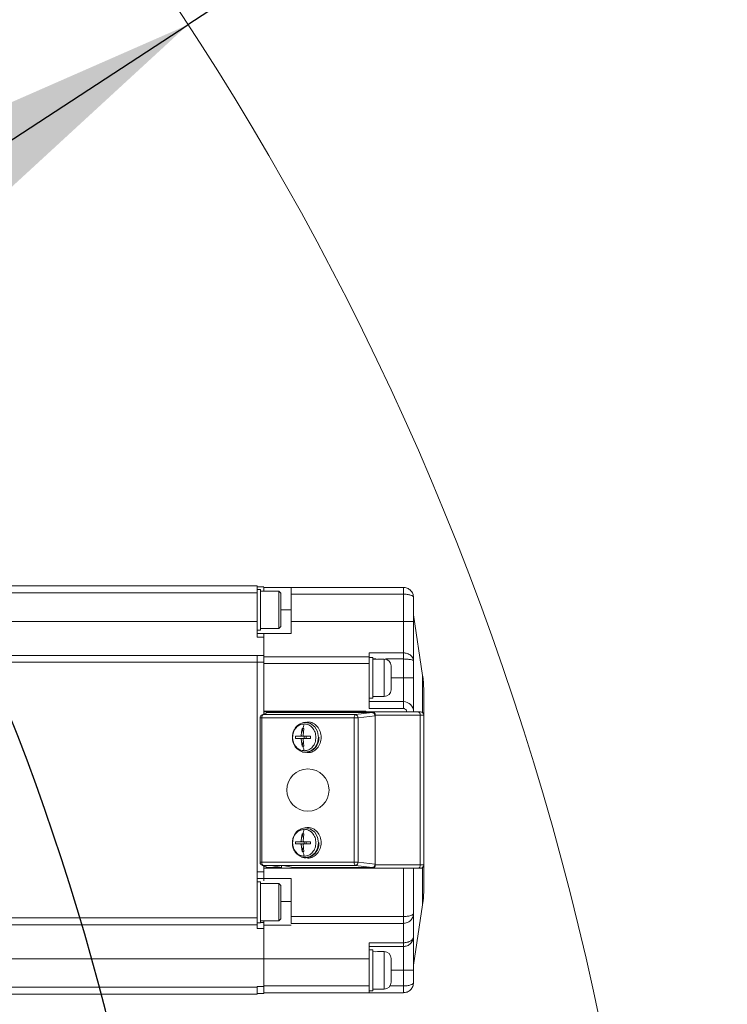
# Model space of a CAD drawing. Header units: millimetres. Extents: x 51337 to 61814, y -21781 to -12277.
# Tile 44 of 256: x 55404 to 55508, y -18216 to -18071. Entities that reach past the tile are written whole.
import ezdxf

# ---------------------------------------------------------------- set-up
doc = ezdxf.new("R2010")
doc.units = ezdxf.units.MM
doc.header["$LTSCALE"] = 0.3175
for name, color, linetype, lineweight in [('1轮廓实线层', 7, 'Continuous', 18), ('7标注层', 4, 'Continuous', 13), ('sub', 1, 'Continuous', 18), ('粗实线', 7, 'Continuous', 18)]:
    doc.layers.add(name, color=color, linetype=linetype, lineweight=lineweight)
doc.styles.add('标准汉字', font='gbenor.shx', dxfattribs={"bigfont": 'gbcbig.shx'})
doc.dimstyles.new('M1：15', dxfattribs={"dimscale": 15, "dimtxt": 3.5, "dimasz": 2.5, "dimexe": 2, "dimexo": 0, "dimgap": 0.5, "dimtad": 1, "dimdec": 4, "dimdsep": 46, "dimtxsty": '标准汉字', "dimcen": 5, "dimdle": 5, "dimclrd": 1, "dimclre": 1, "dimclrt": 256, "dimadec": 4, "dimazin": 2, "dimtfac": 1, "dimtdec": 4, "dimtmove": 0, "dimatfit": 3, "dimfxl": 1, "dimtolj": 1, "dimarcsym": 0})
doc.dimstyles.new('M1：18.5', dxfattribs={"dimscale": 18.5, "dimtxt": 3.5, "dimasz": 2.5, "dimexe": 2, "dimexo": 0, "dimgap": 1.5, "dimtad": 1, "dimdec": 4, "dimdsep": 46, "dimtxsty": '标准汉字', "dimcen": 5, "dimdle": 5, "dimclrd": 1, "dimclre": 1, "dimclrt": 256, "dimadec": 4, "dimazin": 2, "dimtfac": 1, "dimtdec": 4, "dimtmove": 2, "dimatfit": 3, "dimfxl": 1, "dimfrac": 2, "dimtolj": 1, "dimarcsym": 0})

# ---------------------------------------------------------------- blocks, each defined once
blk = doc.blocks.new('*D33')
at = {"layer": '7标注层', "color": 1, "lineweight": -2, "ltscale": 30, "transparency": 16777216}
blk.add_line((54654.41, -18230.56), (54753.28, -18247.99), dxfattribs=at)
blk.add_arc((55072.94, -18304.36), 354.6, 6.0621, 163.9379, dxfattribs=at)
at = {"layer": '7标注层', "color": 1, "lineweight": 20, "ltscale": 30, "transparency": 16777216}
for points in [[(54738.28, -18207.66), (54726.1, -18204.84), (54723.74, -18242.78)], [(55431.8, -18266.58), (55419.32, -18267.24), (55427.54, -18304.36)]]:
    blk.add_solid(points, dxfattribs=at)
at = {"layer": 'Defpoints', "color": 0, "lineweight": 20, "ltscale": 30, "transparency": 16777216}
for p in [(53093.16, -17955.27), (54932.5, -17978.76), (54654.41, -18230.56), (54794.67, -18304.36), (56512.47, -18304.36)]:
    blk.add_point(p, dxfattribs=at)
at = {"layer": '7标注层', "ltscale": 30, "transparency": 16777216, "insert": (55140.13, -17921.86), "char_height": 52.5, "attachment_point": 5, "rotation": 350.0374, "style": '标准汉字'}
blk.add_mtext('\\A1;165%%D', dxfattribs=at)
blk = doc.blocks.new('*D35')
at = {"layer": '7标注层', "color": 1, "lineweight": -2, "ltscale": 30, "transparency": 16777216}
for p, q in [((56900.7, -17993.69), (57009.25, -17975.23)), ((56623.97, -18040.72), (55072.94, -18304.36))]:
    blk.add_line(p, q, dxfattribs=at)
at = {"layer": '7标注层', "color": 1, "lineweight": 18, "transparency": 16777216}
blk.add_solid([(57010.54, -17982.83), (57007.96, -17967.64), (57054.85, -17967.48)], dxfattribs=at)
at = {"layer": 'Defpoints', "color": 0, "lineweight": 18, "transparency": 16777216}
for p in [(57054.85, -17967.48), (55072.94, -18304.36)]:
    blk.add_point(p, dxfattribs=at)
at = {"layer": '7标注层', "transparency": 16777216, "insert": (56762.33, -18017.2), "char_height": 64.75, "attachment_point": 5, "rotation": 9.6466, "style": '标准汉字'}
blk.add_mtext('\\A1;R2010.3', dxfattribs=at)
blk = doc.blocks.new('*D36')
at = {"layer": '7标注层', "color": 1, "lineweight": -2, "ltscale": 30, "transparency": 16777216}
for p, q in [((55667.89, -17915.52), (55466.36, -18047.23)), ((55466.36, -18047.23), (55428.69, -18071.85)), ((55072.94, -18304.36), (55428.69, -18071.85)), ((55072.94, -18304.36), (54997.61, -18353.59))]:
    blk.add_line(p, q, dxfattribs=at)
at = {"layer": '7标注层', "color": 1, "lineweight": 18, "transparency": 16777216}
blk.add_solid([(55395.13, -18102.75), (55386.92, -18090.19), (55428.69, -18071.85)], dxfattribs=at)
at = {"layer": 'Defpoints', "color": 0, "lineweight": 18, "transparency": 16777216}
for p in [(55428.69, -18071.85), (55072.94, -18304.36)]:
    blk.add_point(p, dxfattribs=at)
at = {"layer": '7标注层', "transparency": 16777216, "insert": (55553.96, -17920.1), "char_height": 63, "attachment_point": 5, "rotation": 33.1669, "style": '标准汉字'}
blk.add_mtext('\\A1;R425', dxfattribs=at)

msp = doc.modelspace()

# ---------------------------------------------------------------- linework, layer by layer
at = {"layer": '1轮廓实线层', "ltscale": 30}
for points in [[(55462.83965, -18173.35532), (55462.83328, -18173.25778), (55462.81441, -18173.16398), (55462.78374, -18173.07754), (55462.7425, -18173.00177), (55462.69222, -18172.93959), (55462.63488, -18172.89338), (55462.57265, -18172.86493), (55462.50792, -18172.85532)], [(55445.68681, -18174.44142), (55445.9741, -18174.41614), (55446.69964, -18174.58278), (55447.3147, -18175.05734), (55447.72567, -18175.76756), (55447.87001, -18176.60532), (55447.72567, -18177.44308), (55447.3147, -18178.15331), (55446.69964, -18178.62786), (55445.9741, -18178.7945), (55445.68681, -18178.76922)], [(55445.68681, -18189.94143), (55445.9741, -18189.91614), (55446.69964, -18190.08279), (55447.3147, -18190.55734), (55447.72567, -18191.26756), (55447.87001, -18192.10532), (55447.72567, -18192.94309), (55447.3147, -18193.6533), (55446.69964, -18194.12786), (55445.9741, -18194.2945), (55445.68681, -18194.26922)], [(55462.50792, -18195.85532), (55462.57265, -18195.84572), (55462.63488, -18195.81726), (55462.69222, -18195.77106), (55462.7425, -18195.70888), (55462.78374, -18195.63311), (55462.81441, -18195.54667), (55462.83328, -18195.45287), (55462.83965, -18195.35532)]]:
    msp.add_lwpolyline(points, dxfattribs=at)
for centre, radius, start, end in [((55457.54446, -18166.10532), 1, 0, 90), ((55457.54446, -18169.60532), 1, 270, 0), ((55460.34446, -18172.85532), 1.5, 0, 90), ((55440.01733, -18173.67648), 0.48939, 121.7450681, 189.5673253), ((55453.59127, -18173.6765), 0.48941, 121.7428768, 189.5638189), ((55453.20438, -18173.72962), 0.48683, 356.6794535, 74.5852794), ((55462.84446, -18173.35532), 0.5, 0, 90), ((55440.01733, -18195.03417), 0.48939, 170.4326747, 238.2549319), ((55453.59127, -18195.03414), 0.48941, 170.4361811, 238.2571232), ((55453.20438, -18194.98103), 0.48683, 285.4147206, 3.3205465), ((55462.84446, -18195.35532), 0.5, 270, 0), ((55457.54446, -18209.10532), 1, 0, 90), ((55457.54446, -18212.60532), 1, 270, 0)]:
    msp.add_arc(centre, radius, start, end, dxfattribs=at)
at = {"layer": 'sub', "color": 4, "ltscale": 30}
msp.add_arc((55072.94446, -18304.35532), 424.98931, 190, 170, dxfattribs=at)
at = {"layer": '粗实线', "ltscale": 30}
for p, q in [((55438.84446, -18154.35532), (55336.94445, -18154.35532)), ((55439.34714, -18154.85532), (55438.84175, -18154.85532)), ((55438.84446, -18154.35532), (55438.84446, -18155.35532)), ((55438.84446, -18154.45532), (55439.84445, -18154.45532)), ((55442.04446, -18155.10532), (55439.34198, -18155.10532)), ((55439.34446, -18154.85532), (55439.34446, -18157.85532)), ((55439.84445, -18155.10532), (55439.84445, -18154.55532)), ((55439.84445, -18154.55532), (55443.84446, -18154.55532)), ((55442.34665, -18155.4075), (55442.04446, -18155.10532)), ((55442.04446, -18157.85532), (55442.04446, -18155.10532)), ((55460.34445, -18154.55532), (55443.84446, -18154.55532)), ((55443.84446, -18154.55532), (55443.84446, -18155.55532)), ((55460.34445, -18154.55532), (55460.34445, -18155.55532)), ((55337.43315, -18155.35532), (55438.84446, -18155.35532)), ((55438.84446, -18155.35532), (55438.84446, -18159.55532)), ((55442.34445, -18155.40532), (55442.34445, -18157.85532)), ((55443.84446, -18155.55532), (55460.34445, -18155.55532)), ((55443.84446, -18159.55532), (55443.84446, -18155.55532)), ((55460.34445, -18155.55532), (55460.34445, -18159.55532)), ((55461.84446, -18156.05532), (55461.84446, -18159.55532)), ((55439.34446, -18157.85532), (55439.34446, -18160.85532)), ((55442.04446, -18160.60532), (55442.04446, -18157.85532)), ((55442.34445, -18157.85532), (55442.34445, -18160.30532)), ((55443.84446, -18157.85532), (55442.34445, -18157.85532)), ((55463.17854, -18167.49923), (55461.84446, -18158.60532)), ((55438.84446, -18159.55532), (55340.64447, -18159.55532)), ((55438.84175, -18160.85532), (55439.34714, -18160.85532)), ((55438.84446, -18159.55532), (55438.84446, -18161.88866)), ((55439.34198, -18160.60532), (55442.04446, -18160.60532)), ((55442.04446, -18160.60532), (55442.34665, -18160.30314)), ((55443.84446, -18159.55532), (55460.34445, -18159.55532)), ((55443.84446, -18161.35532), (55443.84446, -18159.55532)), ((55460.34445, -18159.55532), (55460.34445, -18164.19484)), ((55460.34445, -18159.55532), (55461.84446, -18159.55532)), ((55461.84446, -18159.55532), (55461.84446, -18165.38628)), ((55439.84445, -18161.35532), (55438.84446, -18161.35532)), ((55438.84446, -18161.88866), (55439.84445, -18161.88866)), ((55439.84445, -18161.35532), (55439.84445, -18161.47468)), ((55443.84446, -18161.35532), (55439.84445, -18161.35532)), ((55439.84445, -18161.47468), (55439.84445, -18161.88866)), ((55439.84445, -18161.88866), (55439.84445, -18164.55532)), ((55438.84446, -18164.55536), (55368.34445, -18164.55533)), ((55438.84446, -18164.55532), (55438.84446, -18164.5595)), ((55439.84445, -18164.55532), (55438.84446, -18164.55532)), ((55438.84446, -18164.55536), (55438.84446, -18165.55532)), ((55439.84445, -18164.55532), (55439.84445, -18165.55532)), ((55455.34446, -18164.75532), (55439.84445, -18164.75532)), ((55455.84713, -18164.85532), (55455.34175, -18164.85532)), ((55460.34445, -18164.19484), (55455.34446, -18164.19484)), ((55455.34446, -18164.19484), (55455.34446, -18164.75532)), ((55455.34446, -18164.75532), (55455.34446, -18165.75532)), ((55455.84445, -18164.85532), (55455.84445, -18167.85532)), ((55455.84445, -18165.08705), (55456.3704, -18165.08705)), ((55456.54445, -18165.10532), (55455.84445, -18165.15116)), ((55455.84445, -18165.10532), (55456.19445, -18165.12824)), ((55457.54447, -18165.10532), (55456.54445, -18165.10532)), ((55457.54447, -18167.85532), (55457.54447, -18165.10532)), ((55457.71851, -18165.08705), (55460.34445, -18165.08705)), ((55460.34445, -18164.19484), (55460.34445, -18165.08705)), ((55460.34445, -18165.08705), (55460.34445, -18167.85532)), ((55461.84446, -18165.38628), (55461.79535, -18165.08907)), ((55336.94445, -18165.55532), (55438.84446, -18165.55532)), ((55438.84446, -18165.55532), (55438.84446, -18203.15532)), ((55438.84446, -18165.55532), (55439.84445, -18165.55532)), ((55439.84445, -18172.75532), (55439.84445, -18165.55532)), ((55439.84445, -18165.75532), (55455.34446, -18165.75532)), ((55455.34446, -18165.75532), (55455.34446, -18172.35532)), ((55458.54445, -18166.10532), (55458.54445, -18167.85532)), ((55461.84446, -18165.38628), (55461.80951, -18165.32281)), ((55461.81901, -18165.33444), (55461.82608, -18165.3365)), ((55461.84446, -18165.38628), (55461.84446, -18167.85532)), ((55455.84445, -18167.85532), (55455.84445, -18170.85532)), ((55457.54447, -18170.60532), (55457.54447, -18167.85532)), ((55458.54445, -18167.85532), (55458.54445, -18169.60532)), ((55460.34445, -18167.85532), (55458.54445, -18167.85532)), ((55460.34445, -18171.35532), (55460.34445, -18167.85532)), ((55460.34445, -18167.85532), (55461.84446, -18167.85532)), ((55461.84446, -18167.85532), (55461.84446, -18172.85532)), ((55463.17854, -18172.98345), (55463.17854, -18167.49923)), ((55455.34446, -18170.85532), (55455.84713, -18170.85532)), ((55455.84019, -18170.60532), (55457.54447, -18170.60532)), ((55463.34445, -18169.77208), (55463.34445, -18173.35542)), ((55460.34445, -18171.35532), (55455.34446, -18171.35532)), ((55455.34446, -18172.35532), (55460.34445, -18172.35532)), ((55460.34445, -18172.35532), (55460.34445, -18171.35532)), ((55439.28473, -18173.75782), (55439.28473, -18194.95283)), ((55439.53474, -18173.75782), (55439.28473, -18173.75782)), ((55439.53474, -18173.75782), (55453.10866, -18173.75782)), ((55439.53474, -18194.95283), (55439.53474, -18173.75782)), ((55440.26085, -18172.97936), (55439.56133, -18173.31038)), ((55440.40435, -18172.95532), (55439.75984, -18173.2603)), ((55439.75984, -18173.2603), (55453.33379, -18173.2603)), ((55454.84447, -18172.75532), (55439.84445, -18172.75532)), ((55439.84445, -18172.85532), (55439.84445, -18172.75532)), ((55439.84445, -18172.85532), (55439.84445, -18173.1764)), ((55439.84445, -18172.85532), (55455.77033, -18172.85532)), ((55455.73904, -18172.95532), (55440.40435, -18172.95532)), ((55453.10866, -18194.95283), (55453.10866, -18173.75782)), ((55453.33379, -18173.2603), (55455.73904, -18172.95532)), ((55456.18113, -18173.44201), (55453.6904, -18173.75782)), ((55453.6904, -18173.75782), (55453.6904, -18194.95283)), ((55454.84447, -18172.75532), (55454.84447, -18172.85532)), ((55455.77033, -18172.85532), (55462.50792, -18172.85532)), ((55456.18113, -18195.26864), (55456.18113, -18173.44201)), ((55456.22679, -18173.35532), (55456.22679, -18195.35532)), ((55462.83965, -18173.35532), (55456.22679, -18173.35532)), ((55462.83965, -18195.35532), (55462.83965, -18173.35532)), ((55463.34445, -18173.35532), (55462.83965, -18173.35532)), ((55463.34445, -18195.35532), (55463.34445, -18173.35532)), ((55445.25226, -18174.6155), (55445.18181, -18174.6461)), ((55445.26132, -18174.57676), (55445.68681, -18174.44142)), ((55445.38291, -18175.82198), (55445.46561, -18175.30934)), ((55445.46561, -18175.30934), (55445.60086, -18175.30532)), ((55445.65835, -18175.98497), (55445.46561, -18175.30934)), ((55445.60086, -18175.30532), (55445.73843, -18175.30934)), ((55445.61457, -18176.35433), (55445.73843, -18175.30934)), ((55446.02468, -18174.38161), (55445.68681, -18174.44142)), ((55445.26081, -18176.44782), (55444.47966, -18176.44782)), ((55444.47966, -18176.76282), (55444.47966, -18176.44782)), ((55444.47966, -18176.76282), (55445.26081, -18176.76282)), ((55445.47086, -18176.44782), (55445.26081, -18176.44782)), ((55445.26081, -18176.76282), (55445.47086, -18176.76282)), ((55445.34176, -18176.35433), (55445.38291, -18175.82198)), ((55445.47086, -18176.44782), (55445.34176, -18176.35433)), ((55445.34176, -18176.85631), (55445.47086, -18176.76282)), ((55445.79037, -18176.44782), (55445.47086, -18176.44782)), ((55445.47086, -18176.76282), (55445.79037, -18176.76282)), ((55446.72438, -18176.44782), (55445.69554, -18176.44782)), ((55445.69554, -18176.76282), (55446.72438, -18176.76282)), ((55445.79037, -18176.44782), (55445.79037, -18176.76282)), ((55446.06318, -18176.76282), (55446.06318, -18176.44782)), ((55446.72438, -18176.44782), (55446.72438, -18176.76282)), ((55445.34176, -18176.85631), (55445.46561, -18177.90131)), ((55445.46561, -18177.90131), (55445.64637, -18177.26769)), ((55445.46561, -18177.90131), (55445.60086, -18177.90532)), ((55445.60086, -18177.90532), (55445.73843, -18177.90131)), ((55445.65569, -18177.38866), (55445.61457, -18176.85631)), ((55445.73843, -18177.90131), (55445.65569, -18177.38866)), ((55445.68681, -18178.76922), (55445.37317, -18178.68161)), ((55445.68681, -18178.76922), (55446.02468, -18178.82903)), ((55445.25226, -18190.1155), (55445.18181, -18190.1461)), ((55445.26132, -18190.07676), (55445.68681, -18189.94143)), ((55445.34176, -18191.85434), (55445.38291, -18191.32198)), ((55445.38291, -18191.32198), (55445.46561, -18190.80934)), ((55445.46561, -18190.80934), (55445.60086, -18190.80532)), ((55445.65835, -18191.48497), (55445.46561, -18190.80934)), ((55445.60086, -18190.80532), (55445.73843, -18190.80934)), ((55445.61457, -18191.85434), (55445.73843, -18190.80934)), ((55446.02468, -18189.88161), (55445.68681, -18189.94143)), ((55445.26081, -18191.94782), (55444.47966, -18191.94782)), ((55444.47966, -18192.26282), (55444.47966, -18191.94782)), ((55444.47966, -18192.26282), (55445.26081, -18192.26282)), ((55445.47086, -18191.94782), (55445.26081, -18191.94782)), ((55445.26081, -18192.26282), (55445.47086, -18192.26282)), ((55445.47086, -18191.94782), (55445.34176, -18191.85434)), ((55445.34176, -18192.35631), (55445.47086, -18192.26282)), ((55445.34176, -18192.35631), (55445.46561, -18193.40131)), ((55445.46561, -18193.40131), (55445.64637, -18192.76769)), ((55445.79037, -18191.94782), (55445.47086, -18191.94782)), ((55445.47086, -18192.26282), (55445.79037, -18192.26282)), ((55445.65569, -18192.88866), (55445.61457, -18192.35631)), ((55446.72438, -18191.94782), (55445.69554, -18191.94782)), ((55445.69554, -18192.26282), (55446.72438, -18192.26282)), ((55445.79037, -18191.94782), (55445.79037, -18192.26282)), ((55446.06318, -18192.26282), (55446.06318, -18191.94782)), ((55446.72438, -18191.94782), (55446.72438, -18192.26282)), ((55445.68681, -18194.26922), (55445.37317, -18194.18161)), ((55445.46561, -18193.40131), (55445.60086, -18193.40532)), ((55445.60086, -18193.40532), (55445.73843, -18193.40131)), ((55445.73843, -18193.40131), (55445.65569, -18192.88866)), ((55439.28473, -18194.95283), (55439.53474, -18194.95283)), ((55453.10866, -18194.95283), (55439.53474, -18194.95283)), ((55439.56109, -18195.40015), (55440.26094, -18195.73132)), ((55453.33379, -18195.45035), (55439.75984, -18195.45035)), ((55439.75984, -18195.45035), (55440.40435, -18195.75532)), ((55439.84445, -18195.53425), (55439.84445, -18195.85532)), ((55440.94255, -18195.45532), (55442.6746, -18195.45532)), ((55442.44253, -18195.75532), (55440.94255, -18195.45532)), ((55442.44253, -18195.75532), (55442.44253, -18195.45532)), ((55442.6746, -18195.45532), (55444.17458, -18195.75532)), ((55445.68681, -18194.26922), (55446.02468, -18194.32903)), ((55455.73904, -18195.75532), (55453.33379, -18195.45035)), ((55453.6904, -18194.95283), (55456.18113, -18195.26864)), ((55456.22679, -18195.35532), (55462.83965, -18195.35532)), ((55462.83965, -18195.35532), (55463.34445, -18195.35532)), ((55463.34445, -18195.35523), (55463.34445, -18198.93856)), ((55438.84446, -18196.35532), (55439.84445, -18196.35532)), ((55455.77033, -18195.85532), (55439.84445, -18195.85532)), ((55439.84445, -18195.85532), (55439.84445, -18197.35532)), ((55440.40435, -18195.75532), (55442.44253, -18195.75532)), ((55444.17458, -18195.75532), (55455.73904, -18195.75532)), ((55455.77033, -18195.85532), (55462.50792, -18195.85532)), ((55460.34445, -18195.85532), (55460.34445, -18202.95532)), ((55461.84446, -18195.85532), (55461.84446, -18202.45532)), ((55463.17854, -18201.21142), (55463.17854, -18195.7272)), ((55438.84446, -18197.35532), (55439.84445, -18197.35532)), ((55439.34714, -18197.85532), (55438.84446, -18197.85532)), ((55442.04446, -18198.10532), (55439.34198, -18198.10532)), ((55439.34446, -18197.85532), (55439.34446, -18200.85532)), ((55439.84445, -18197.35532), (55443.84446, -18197.35532)), ((55439.84445, -18197.35532), (55439.84445, -18197.67642)), ((55442.34665, -18198.4075), (55442.04446, -18198.10532)), ((55442.04446, -18200.85532), (55442.04446, -18198.10532)), ((55442.34445, -18198.40532), (55442.34445, -18200.85532)), ((55443.84446, -18202.95532), (55443.84446, -18197.35532)), ((55439.34446, -18200.85532), (55439.34446, -18203.85533)), ((55442.04446, -18203.60532), (55442.04446, -18200.85532)), ((55442.34445, -18200.75532), (55443.84446, -18200.75532)), ((55442.34445, -18200.85532), (55442.34445, -18203.30532)), ((55461.84384, -18210.10953), (55463.17854, -18201.21142)), ((55461.84446, -18202.45532), (55461.84446, -18205.85532)), ((55438.84446, -18203.15532), (55336.94445, -18203.15532)), ((55336.94445, -18204.15532), (55438.84446, -18204.15532)), ((55438.84175, -18203.85533), (55439.34714, -18203.85533)), ((55438.84446, -18203.15532), (55438.84446, -18204.15532)), ((55438.84446, -18204.15532), (55438.84446, -18204.73315)), ((55439.34198, -18203.60532), (55442.04446, -18203.60532)), ((55439.84445, -18203.84872), (55439.34446, -18203.84872)), ((55439.84445, -18204.2076), (55439.84445, -18203.60532)), ((55439.84445, -18204.2076), (55443.84446, -18204.2076)), ((55439.84445, -18204.2076), (55439.84445, -18204.32251)), ((55439.84445, -18204.32251), (55439.84445, -18204.73315)), ((55442.04446, -18203.60532), (55442.34665, -18203.30314)), ((55460.34445, -18202.95532), (55443.84446, -18202.95532)), ((55443.84446, -18202.95532), (55443.84446, -18203.95532)), ((55443.84446, -18203.95532), (55460.34445, -18203.95532)), ((55460.34445, -18202.95532), (55460.34445, -18203.95532)), ((55460.34445, -18203.95532), (55460.34445, -18206.80693)), ((55438.84446, -18204.73315), (55439.84445, -18204.73315)), ((55439.84445, -18204.73315), (55439.84445, -18209.15533)), ((55460.34445, -18206.80693), (55455.34446, -18206.80982)), ((55455.34446, -18206.80982), (55455.34446, -18209.15533)), ((55460.34445, -18206.80693), (55460.34445, -18207.35532)), ((55461.84446, -18205.85532), (55461.84446, -18210.85532)), ((55455.84713, -18207.85533), (55455.34175, -18207.85533)), ((55455.34446, -18207.35532), (55460.34445, -18207.35532)), ((55455.84445, -18207.85533), (55455.84445, -18210.85532)), ((55456.54445, -18208.10532), (55455.84445, -18208.15116)), ((55455.84445, -18208.10532), (55456.19445, -18208.12824)), ((55457.54447, -18208.10532), (55456.54445, -18208.10532)), ((55457.54447, -18210.85532), (55457.54447, -18208.10532)), ((55460.34445, -18207.35532), (55460.34445, -18210.85532)), ((55340.64447, -18209.15533), (55439.84445, -18209.15533)), ((55455.34446, -18209.15533), (55439.84445, -18209.15533)), ((55439.84445, -18209.15533), (55439.84445, -18213.25532)), ((55455.34446, -18209.15533), (55455.34446, -18213.15533)), ((55458.54445, -18209.10532), (55458.54445, -18210.85532)), ((55455.84445, -18210.85532), (55455.84445, -18213.85532)), ((55457.54447, -18213.60533), (55457.54447, -18210.85532)), ((55458.54445, -18210.85532), (55458.54445, -18212.60532)), ((55458.54445, -18210.85532), (55460.34445, -18210.85532)), ((55461.84446, -18210.85532), (55460.34445, -18210.85532)), ((55460.34445, -18210.85532), (55460.34445, -18213.15533)), ((55461.84446, -18210.85532), (55461.84446, -18212.65533)), ((55336.94445, -18214.35532), (55438.84446, -18214.35532)), ((55438.84446, -18213.34681), (55368.34445, -18213.35163)), ((55438.84446, -18213.25532), (55438.84446, -18213.34663)), ((55439.84445, -18213.25532), (55438.84446, -18213.25532)), ((55438.84446, -18214.35532), (55438.84446, -18213.34681)), ((55438.84446, -18214.25532), (55439.84445, -18214.25532)), ((55455.34446, -18213.15533), (55439.84445, -18213.15533)), ((55439.84445, -18213.25532), (55439.84445, -18214.25532)), ((55439.84445, -18214.15532), (55455.34446, -18214.15532)), ((55455.34175, -18213.85532), (55455.84713, -18213.85532)), ((55455.34446, -18213.15533), (55455.34446, -18214.15532)), ((55455.34446, -18214.15532), (55460.34445, -18214.15532)), ((55455.84019, -18213.60533), (55457.54447, -18213.60533)), ((55460.34445, -18213.15533), (55458.37962, -18213.15533)), ((55460.34445, -18213.15533), (55460.34445, -18214.15532))]:
    msp.add_line(p, q, dxfattribs=at)
msp.add_circle((55446.3217, -18184.35532), 3.1, dxfattribs=at)
for points, knots in [([(55460.34445, -18154.55532), (55460.43873, -18154.56049), (55460.63029, -18154.57098), (55460.91074, -18154.65658), (55461.17719, -18154.79514), (55461.48638, -18155.04868), (55461.77828, -18155.47033), (55461.82229, -18155.85935), (55461.84446, -18156.05532)], [0, 0, 0, 0, 32941.446395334, 66937.385829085, 102113.828047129, 138579.10525232, 209392.130937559, 281279.885545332, 281279.885545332, 281279.885545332, 281279.885545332]), ([(55461.84446, -18156.05532), (55461.82141, -18155.98945), (55461.77572, -18155.85891), (55461.47769, -18155.71757), (55461.16801, -18155.63282), (55460.8249, -18155.57378), (55460.53398, -18155.56261), (55460.34445, -18155.55532)], [0, 0, 0, 0, 62842.179042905, 124540.631199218, 154338.717252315, 184594.293362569, 241150.273576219, 241150.273576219, 241150.273576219, 241150.273576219]), ([(55461.76665, -18155.66674), (55461.78952, -18155.73093), (55461.83499, -18155.85856), (55461.84132, -18155.99), (55461.84446, -18156.05532)], [0, 0, 0, 0, 55569.065619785, 110479.68775517, 110479.68775517, 110479.68775517, 110479.68775517]), ([(55461.79535, -18165.08907), (55461.76249, -18165.01042), (55461.68605, -18164.82746), (55461.4774, -18164.59476), (55461.20906, -18164.40542), (55460.93005, -18164.28261), (55460.6387, -18164.20818), (55460.44105, -18164.19922), (55460.34445, -18164.19484)], [0, 0, 0, 0, 45297.474560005, 105368.930025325, 152299.682647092, 197227.957105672, 240217.575549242, 281317.768385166, 281317.768385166, 281317.768385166, 281317.768385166]), ([(55461.80951, -18165.32281), (55461.78149, -18165.30382), (55461.70273, -18165.25042), (55461.41604, -18165.1695), (55460.92889, -18165.10038), (55460.53854, -18165.09148), (55460.34445, -18165.08705)], [0, 0, 0, 0, 29922.200263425, 84097.448353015, 140315.757949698, 195906.611560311, 195906.611560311, 195906.611560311, 195906.611560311]), ([(55463.34445, -18169.72407), (55463.33564, -18169.30444), (55463.31991, -18168.55512), (55463.22033, -18167.81247), (55463.17651, -18167.48571)], [0, 0, 0, 0, 61882.595706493, 110503.734694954, 110503.734694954, 110503.734694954, 110503.734694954]), ([(55460.84445, -18172.85532), (55460.83693, -18172.7898), (55460.8219, -18172.65876), (55460.70627, -18172.4935), (55460.541, -18172.37787), (55460.40997, -18172.36284), (55460.34445, -18172.35532)], [0, 0, 0, 0, 48979.651887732, 97959.711323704, 146940.028788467, 195917.111222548, 195917.111222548, 195917.111222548, 195917.111222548]), ([(55439.29489, -18173.75782), (55439.30073, -18173.6939), (55439.3124, -18173.56608), (55439.41833, -18173.40364), (55439.57243, -18173.28786), (55439.69737, -18173.26949), (55439.75984, -18173.2603)], [0, 0, 0, 0, 48926.007621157, 97845.190033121, 146772.22366115, 195695.24028326, 195695.24028326, 195695.24028326, 195695.24028326]), ([(55440.40435, -18172.95532), (55440.37161, -18172.95833), (55440.30879, -18172.9641), (55440.24112, -18172.98161), (55440.21305, -18173.00382), (55440.21003, -18173.00621)], [0, 0, 0, 0, 76666.394304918, 147116.762705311, 155597.82760103, 155597.82760103, 155597.82760103, 155597.82760103]), ([(55453.35867, -18173.75803), (55453.3148, -18173.75799), (55453.22706, -18173.75792), (55453.14813, -18173.75785), (55453.10866, -18173.75782)], [0, 0, 0, 0, 55221.343571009, 110452.81499713, 110452.81499713, 110452.81499713, 110452.81499713]), ([(55453.6904, -18173.75782), (55453.64088, -18173.75785), (55453.54185, -18173.75792), (55453.41973, -18173.75799), (55453.35867, -18173.75803)], [0, 0, 0, 0, 55223.659753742, 110454.531588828, 110454.531588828, 110454.531588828, 110454.531588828]), ([(55456.18113, -18173.44201), (55456.17951, -18173.4101), (55456.17627, -18173.3462), (55456.15031, -18173.25398), (55456.1097, -18173.16891), (55456.0387, -18173.07323), (55455.94353, -18173.00273), (55455.83375, -18172.96179), (55455.77144, -18172.95753), (55455.73904, -18172.95532)], [0, 0, 0, 0, 39879.0303037, 79879.924717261, 120173.124675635, 160909.476881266, 236547.728804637, 279745.023427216, 326531.315687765, 326531.315687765, 326531.315687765, 326531.315687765]), ([(55455.77033, -18172.85532), (55455.80741, -18172.85818), (55455.87654, -18172.86352), (55455.98848, -18172.90998), (55456.08329, -18172.98254), (55456.15344, -18173.07815), (55456.21063, -18173.19408), (55456.2204, -18173.2916), (55456.22679, -18173.35532)], [0, 0, 0, 0, 44907.96856761, 83743.000063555, 143071.919202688, 179670.154415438, 214885.78088321, 281269.579355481, 281269.579355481, 281269.579355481, 281269.579355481]), ([(55462.50792, -18172.85532), (55462.55775, -18172.85532), (55462.65772, -18172.85532), (55462.76195, -18172.85532), (55462.8322, -18172.85532), (55462.84036, -18172.85532), (55462.84445, -18172.85532)], [0, 0, 0, 0, 48827.673917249, 97970.78627814, 146796.654613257, 195939.433315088, 195939.433315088, 195939.433315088, 195939.433315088]), ([(55445.18181, -18174.6461), (55445.10615, -18174.67516), (55444.8022, -18174.79187), (55444.40471, -18175.26397), (55444.07767, -18175.89974), (55444.06726, -18176.35481), (55444.06306, -18176.53828)], [0, 0, 0, 0, 21225.118062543, 85271.706285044, 151209.622481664, 195750.125769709, 195750.125769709, 195750.125769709, 195750.125769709]), ([(55445.78891, -18174.62754), (55445.56446, -18174.65727), (55445.11555, -18174.71674), (55444.54945, -18175.17406), (55444.15336, -18175.82784), (55444.10186, -18176.34616), (55444.07611, -18176.60532)], [0, 0, 0, 0, 48936.231682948, 97875.83122748, 146812.748230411, 195750.342922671, 195750.342922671, 195750.342922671, 195750.342922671]), ([(55445.78891, -18174.62754), (55445.74814, -18174.74979), (55445.67618, -18174.96558), (55445.62363, -18175.20259), (55445.60086, -18175.30532)], [0, 0, 0, 0, 62553.129340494, 110408.683031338, 110408.683031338, 110408.683031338, 110408.683031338]), ([(55447.50174, -18176.60532), (55447.47624, -18176.34645), (55447.42525, -18175.82872), (55447.08809, -18175.27374), (55446.81933, -18175.01771), (55446.63064, -18174.87795), (55446.33698, -18174.69694), (55446.01325, -18174.65594), (55445.78891, -18174.62754)], [0, 0, 0, 0, 70192.875209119, 140385.024903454, 177557.657890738, 179838.823195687, 210937.226088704, 281132.405848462, 281132.405848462, 281132.405848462, 281132.405848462]), ([(55446.03335, -18174.42155), (55446.12906, -18174.39405), (55446.47224, -18174.29543), (55447.08989, -18174.48596), (55447.7312, -18174.96931), (55448.18252, -18175.72276), (55448.24101, -18176.31114), (55448.27025, -18176.60532)], [0, 0, 0, 0, 21246.428054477, 76185.957703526, 131128.4199021, 186069.765772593, 241010.47694802, 241010.47694802, 241010.47694802, 241010.47694802]), ([(55444.06306, -18176.53828), (55444.05173, -18176.63241), (55444.00674, -18177.00607), (55444.22658, -18177.64961), (55444.67902, -18178.32849), (55445.13734, -18178.55531), (55445.35514, -18178.6631)], [0, 0, 0, 0, 20244.827316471, 80364.370535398, 140919.95584621, 195751.732985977, 195751.732985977, 195751.732985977, 195751.732985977]), ([(55444.07611, -18176.60532), (55444.07635, -18176.63023), (55444.07701, -18176.69747), (55444.08419, -18176.81068), (55444.09651, -18176.91434), (55444.10672, -18176.9772), (55444.12928, -18177.10966), (55444.19335, -18177.35782), (55444.34956, -18177.70268), (55444.64193, -18178.11343), (55445.12051, -18178.49572), (55445.56863, -18178.55431), (55445.78891, -18178.58311)], [0, 0, 0, 0, 10909.120605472, 29448.01730374, 49681.174195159, 56690.115843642, 57470.070972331, 108768.05083496, 169487.513752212, 226496.700446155, 341046.270036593, 451802.821344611, 451802.821344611, 451802.821344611, 451802.821344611]), ([(55445.34176, -18176.35433), (55445.32598, -18176.36728), (55445.29443, -18176.39317), (55445.27202, -18176.4296), (55445.26081, -18176.44782)], [0, 0, 0, 0, 55190.812753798, 110409.343744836, 110409.343744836, 110409.343744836, 110409.343744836]), ([(55445.26081, -18176.76282), (55445.27202, -18176.78104), (55445.29443, -18176.81748), (55445.32598, -18176.84337), (55445.34176, -18176.85631)], [0, 0, 0, 0, 55217.593084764, 110409.884860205, 110409.884860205, 110409.884860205, 110409.884860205]), ([(55445.35514, -18178.6631), (55445.37438, -18178.67513), (55445.60975, -18178.82224), (55446.16169, -18178.82352), (55446.87178, -18178.6272), (55447.46027, -18178.13785), (55447.87755, -18177.44154), (55447.93344, -18176.88952), (55447.96222, -18176.60532)], [0, 0, 0, 0, 4965.073173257, 60728.646057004, 114482.950153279, 167994.316403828, 222887.205364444, 281137.623270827, 281137.623270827, 281137.623270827, 281137.623270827]), ([(55445.69554, -18176.44782), (55445.68433, -18176.4296), (55445.66192, -18176.39316), (55445.63035, -18176.36728), (55445.61457, -18176.35433)], [0, 0, 0, 0, 55211.260928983, 110411.556799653, 110411.556799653, 110411.556799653, 110411.556799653]), ([(55445.61457, -18176.85631), (55445.63035, -18176.84337), (55445.66192, -18176.81748), (55445.68433, -18176.78104), (55445.69554, -18176.76282)], [0, 0, 0, 0, 55201.779065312, 110412.106130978, 110412.106130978, 110412.106130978, 110412.106130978]), ([(55445.78891, -18178.58311), (55446.00927, -18178.55517), (55446.34415, -18178.51271), (55446.74227, -18178.26311), (55447.09137, -18177.93419), (55447.425, -18177.38149), (55447.47616, -18176.86405), (55447.50174, -18176.60532)], [0, 0, 0, 0, 59161.388007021, 89906.625372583, 120655.047361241, 180835.705496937, 241016.985667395, 241016.985667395, 241016.985667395, 241016.985667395]), ([(55448.27025, -18176.60532), (55448.24101, -18176.89951), (55448.18252, -18177.48788), (55447.7312, -18178.24133), (55447.08989, -18178.72469), (55446.47224, -18178.91522), (55446.12906, -18178.81659), (55446.03335, -18178.78909)], [0, 0, 0, 0, 54942.75243995, 109886.139598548, 164830.772651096, 219772.298035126, 241019.515478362, 241019.515478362, 241019.515478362, 241019.515478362]), ([(55445.60086, -18177.90532), (55445.63104, -18178.03878), (55445.6845, -18178.27512), (55445.75724, -18178.4897), (55445.78891, -18178.58311)], [0, 0, 0, 0, 62346.936110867, 110413.086254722, 110413.086254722, 110413.086254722, 110413.086254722]), ([(55446.03335, -18189.92155), (55446.12906, -18189.89405), (55446.47224, -18189.79543), (55447.08989, -18189.98595), (55447.7312, -18190.46932), (55448.18252, -18191.22276), (55448.24101, -18191.81114), (55448.27025, -18192.10532)], [0, 0, 0, 0, 21249.974373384, 76198.746313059, 131150.626331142, 186101.260290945, 241051.259448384, 241051.259448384, 241051.259448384, 241051.259448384]), ([(55445.18181, -18190.1461), (55445.10615, -18190.17516), (55444.8022, -18190.29188), (55444.40471, -18190.76397), (55444.07767, -18191.39973), (55444.06726, -18191.85481), (55444.06306, -18192.03828)], [0, 0, 0, 0, 21229.129997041, 85287.824193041, 151237.930444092, 195786.852699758, 195786.852699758, 195786.852699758, 195786.852699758]), ([(55445.78891, -18190.12753), (55445.56446, -18190.15727), (55445.11554, -18190.21674), (55444.54945, -18190.67407), (55444.15335, -18191.32784), (55444.10186, -18191.84616), (55444.07611, -18192.10532)], [0, 0, 0, 0, 48945.380334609, 97894.26042984, 146840.326212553, 195787.069811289, 195787.069811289, 195787.069811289, 195787.069811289]), ([(55445.78891, -18190.12753), (55445.74814, -18190.24979), (55445.67618, -18190.46557), (55445.62363, -18190.70259), (55445.60086, -18190.80532)], [0, 0, 0, 0, 62564.544063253, 110429.309460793, 110429.309460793, 110429.309460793, 110429.309460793]), ([(55447.50174, -18192.10532), (55447.47624, -18191.84645), (55447.42525, -18191.32872), (55447.08808, -18190.77376), (55446.81934, -18190.5177), (55446.63063, -18190.37796), (55446.33698, -18190.19692), (55446.01325, -18190.15594), (55445.78891, -18190.12753)], [0, 0, 0, 0, 70206.021327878, 140411.317005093, 177591.125997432, 179872.535203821, 210976.917995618, 281185.244305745, 281185.244305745, 281185.244305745, 281185.244305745]), ([(55444.06306, -18192.03828), (55444.05173, -18192.13241), (55444.00674, -18192.50607), (55444.22658, -18193.14961), (55444.67902, -18193.82849), (55445.13734, -18194.05531), (55445.35514, -18194.1631)], [0, 0, 0, 0, 20248.627801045, 80379.457033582, 140946.410214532, 195788.480715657, 195788.480715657, 195788.480715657, 195788.480715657]), ([(55444.07611, -18192.10532), (55444.07635, -18192.13023), (55444.07701, -18192.19747), (55444.08419, -18192.31068), (55444.09651, -18192.41434), (55444.10672, -18192.4772), (55444.12928, -18192.60966), (55444.19335, -18192.85782), (55444.34956, -18193.20268), (55444.64193, -18193.61343), (55445.12051, -18193.99572), (55445.56863, -18194.05431), (55445.78891, -18194.08311)], [0, 0, 0, 0, 10911.182920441, 29453.041665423, 49690.562381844, 56700.829035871, 57480.931611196, 108788.087447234, 169519.510950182, 226539.474947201, 341110.399130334, 451887.88841327, 451887.88841327, 451887.88841327, 451887.88841327]), ([(55445.34176, -18191.85434), (55445.32598, -18191.86728), (55445.29443, -18191.89317), (55445.27202, -18191.9296), (55445.26081, -18191.94782)], [0, 0, 0, 0, 55202.335486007, 110429.976885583, 110429.976885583, 110429.976885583, 110429.976885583]), ([(55445.26081, -18192.26282), (55445.27202, -18192.28104), (55445.29443, -18192.31748), (55445.32598, -18192.34337), (55445.34176, -18192.35631)], [0, 0, 0, 0, 55229.121899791, 110430.520245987, 110430.520245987, 110430.520245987, 110430.520245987]), ([(55445.35514, -18194.1631), (55445.37438, -18194.17513), (55445.60975, -18194.32225), (55446.1617, -18194.32352), (55446.87178, -18194.1272), (55447.46027, -18193.63785), (55447.87755, -18192.94154), (55447.93344, -18192.38952), (55447.96222, -18192.10532)], [0, 0, 0, 0, 4966.130080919, 60740.17399206, 114504.571824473, 168025.986193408, 222929.399197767, 281190.503537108, 281190.503537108, 281190.503537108, 281190.503537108]), ([(55445.69554, -18191.94782), (55445.68433, -18191.9296), (55445.66192, -18191.89316), (55445.63035, -18191.86728), (55445.61457, -18191.85434)], [0, 0, 0, 0, 55220.370028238, 110432.190501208, 110432.190501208, 110432.190501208, 110432.190501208]), ([(55445.61457, -18192.35631), (55445.63035, -18192.34337), (55445.66192, -18192.31748), (55445.68433, -18192.28104), (55445.69554, -18192.26282)], [0, 0, 0, 0, 55210.887461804, 110432.742085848, 110432.742085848, 110432.742085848, 110432.742085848]), ([(55445.78891, -18194.08311), (55446.00927, -18194.05517), (55446.34415, -18194.01271), (55446.74227, -18193.76311), (55447.09137, -18193.43419), (55447.425, -18192.88149), (55447.47616, -18192.36405), (55447.50174, -18192.10532)], [0, 0, 0, 0, 59171.452361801, 89921.920013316, 120675.388937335, 180866.284822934, 241057.802849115, 241057.802849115, 241057.802849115, 241057.802849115]), ([(55448.27025, -18192.10532), (55448.24101, -18192.39951), (55448.18252, -18192.98788), (55447.7312, -18193.74133), (55447.08989, -18194.22469), (55446.47224, -18194.41521), (55446.12906, -18194.31659), (55446.03335, -18194.28909)], [0, 0, 0, 0, 54952.09723304, 109904.829292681, 164858.677911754, 219809.547880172, 241060.333610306, 241060.333610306, 241060.333610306, 241060.333610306]), ([(55445.60086, -18193.40532), (55445.63104, -18193.53878), (55445.6845, -18193.77512), (55445.75724, -18193.9897), (55445.78891, -18194.08311)], [0, 0, 0, 0, 62358.844910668, 110433.730267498, 110433.730267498, 110433.730267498, 110433.730267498]), ([(55439.75984, -18195.45035), (55439.69737, -18195.44116), (55439.57243, -18195.42278), (55439.41833, -18195.307), (55439.3124, -18195.14457), (55439.30073, -18195.01674), (55439.29489, -18194.95283)], [0, 0, 0, 0, 48936.10726226, 97876.232605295, 146808.504631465, 195747.603693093, 195747.603693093, 195747.603693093, 195747.603693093]), ([(55453.10866, -18194.95283), (55453.14813, -18194.95279), (55453.22706, -18194.95272), (55453.3148, -18194.95265), (55453.35867, -18194.95262)], [0, 0, 0, 0, 55245.587866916, 110481.045290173, 110481.045290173, 110481.045290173, 110481.045290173]), ([(55453.35867, -18194.95262), (55453.41973, -18194.95265), (55453.54185, -18194.95272), (55453.64088, -18194.95279), (55453.6904, -18194.95283)], [0, 0, 0, 0, 55244.951727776, 110482.689535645, 110482.689535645, 110482.689535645, 110482.689535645]), ([(55455.73904, -18195.75532), (55455.77208, -18195.75302), (55455.83546, -18195.74861), (55455.94625, -18195.70651), (55456.04166, -18195.63476), (55456.11109, -18195.53852), (55456.16569, -18195.42666), (55456.17498, -18195.33158), (55456.18113, -18195.26864)], [0, 0, 0, 0, 41152.918110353, 78946.385636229, 144446.274378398, 179443.808914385, 213886.23876604, 281346.695326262, 281346.695326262, 281346.695326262, 281346.695326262]), ([(55456.22679, -18195.35532), (55456.22518, -18195.38671), (55456.22192, -18195.45052), (55456.19581, -18195.54404), (55456.15372, -18195.63276), (55456.08287, -18195.72834), (55455.98815, -18195.8009), (55455.87619, -18195.84718), (55455.80725, -18195.85248), (55455.77033, -18195.85532)], [0, 0, 0, 0, 38160.943965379, 77562.62335574, 118358.619815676, 160675.833357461, 229792.619239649, 274771.81064404, 326613.953562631, 326613.953562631, 326613.953562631, 326613.953562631]), ([(55440.21048, -18195.70453), (55440.21365, -18195.70705), (55440.24182, -18195.72941), (55440.30938, -18195.74662), (55440.37187, -18195.75235), (55440.40435, -18195.75532)], [0, 0, 0, 0, 8941.034561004, 79393.577806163, 155634.203982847, 155634.203982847, 155634.203982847, 155634.203982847]), ([(55462.50792, -18195.85532), (55462.55779, -18195.85532), (55462.65754, -18195.85532), (55462.76257, -18195.85532), (55462.80889, -18195.85532), (55462.83045, -18195.85532), (55462.84151, -18195.85532), (55462.84343, -18195.85532), (55462.84445, -18195.85532)], [0, 0, 0, 0, 70320.090303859, 140669.411152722, 210779.889801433, 214556.225134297, 245874.022698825, 281449.962019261, 281449.962019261, 281449.962019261, 281449.962019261]), ([(55463.17651, -18201.22494), (55463.23041, -18200.8087), (55463.32666, -18200.06542), (55463.33901, -18199.31623), (55463.34445, -18198.98658)], [0, 0, 0, 0, 61904.965700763, 110545.782744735, 110545.782744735, 110545.782744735, 110545.782744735]), ([(55460.34445, -18202.95532), (55460.43873, -18202.9535), (55460.63028, -18202.9498), (55460.91074, -18202.92087), (55461.17719, -18202.87508), (55461.48637, -18202.79105), (55461.77826, -18202.64996), (55461.82229, -18202.52052), (55461.84446, -18202.45532)], [0, 0, 0, 0, 32962.312113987, 66978.947266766, 102177.103896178, 138665.702771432, 209523.339041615, 281444.72206533, 281444.72206533, 281444.72206533, 281444.72206533]), ([(55461.84446, -18202.45532), (55461.82122, -18202.65512), (55461.77516, -18203.05107), (55461.42457, -18203.5495), (55461.00822, -18203.82367), (55460.63534, -18203.93886), (55460.44138, -18203.94984), (55460.34445, -18203.95532)], [0, 0, 0, 0, 62872.403170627, 124599.183625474, 183050.040490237, 212174.784038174, 241268.877981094, 241268.877981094, 241268.877981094, 241268.877981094]), ([(55461.84446, -18202.45532), (55461.84132, -18202.52087), (55461.83499, -18202.65275), (55461.78952, -18202.78076), (55461.76665, -18202.84516)], [0, 0, 0, 0, 54933.503166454, 110541.996396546, 110541.996396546, 110541.996396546, 110541.996396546]), ([(55461.68422, -18206.29245), (55461.61148, -18206.36891), (55461.48192, -18206.50508), (55461.20803, -18206.64797), (55460.93029, -18206.74084), (55460.63864, -18206.79668), (55460.44104, -18206.80357), (55460.34445, -18206.80693)], [0, 0, 0, 0, 61411.304823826, 109385.017016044, 155313.019957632, 199262.634901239, 241280.281375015, 241280.281375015, 241280.281375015, 241280.281375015]), ([(55460.34445, -18207.35532), (55460.5376, -18207.33293), (55460.9261, -18207.28789), (55461.43728, -18206.94974), (55461.63005, -18206.60849), (55461.72755, -18206.43589)], [0, 0, 0, 0, 51147.454854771, 102876.285451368, 155821.568615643, 155821.568615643, 155821.568615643, 155821.568615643]), ([(55461.84446, -18205.85532), (55461.83607, -18205.93978), (55461.82082, -18206.09322), (55461.72658, -18206.23066), (55461.68422, -18206.29245)], [0, 0, 0, 0, 60846.646119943, 110546.261831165, 110546.261831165, 110546.261831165, 110546.261831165]), ([(55461.84446, -18212.65533), (55461.82229, -18212.72053), (55461.77828, -18212.84995), (55461.48637, -18212.99106), (55461.17719, -18213.07507), (55460.91074, -18213.12088), (55460.63028, -18213.14979), (55460.43872, -18213.1535), (55460.34445, -18213.15533)], [0, 0, 0, 0, 71941.524321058, 142805.721469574, 179297.640347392, 214499.303618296, 248522.524077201, 281483.226557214, 281483.226557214, 281483.226557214, 281483.226557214]), ([(55461.84446, -18212.65533), (55461.82141, -18212.85504), (55461.77573, -18213.25082), (55461.47769, -18213.67222), (55461.16799, -18213.91977), (55460.82492, -18214.10383), (55460.53399, -18214.13501), (55460.34445, -18214.15532)], [0, 0, 0, 0, 62881.473041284, 124614.819858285, 154430.888641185, 184707.239451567, 241298.070478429, 241298.070478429, 241298.070478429, 241298.070478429])]:
    msp.add_open_spline(points, degree=3, knots=knots, dxfattribs=at)

# ---------------------------------------------------------------- dimensions: what is measured, and where the dimension line sits
at = {"layer": '7标注层', "ltscale": 30}
for mpoint, override, picture, middle in [((55428.69482, -18071.85243), {"dimscale": 18, "dimdec": 1, "dimpost": 'R<>', "dimsah": 1, "dimtmove": 0}, '*D36', (55488.11995, -18031.54569)), ((57054.84785, -17967.48475), {"dimdec": 1, "dimpost": 'R<>', "dimsah": 1, "dimtzin": 8}, '*D35', (56762.33176, -18017.20466))]:
    dim = msp.add_radius_dim(center=(55072.94446, -18304.35532), mpoint=mpoint, dimstyle='M1：18.5', override=override, dxfattribs=at)
    dim.commit()
    dim.dimension.update_dxf_attribs({"geometry": picture, "text_midpoint": middle, "dimtype": 164})
dim = msp.add_angular_dim_2l(base=(54932.49604, -17978.75929), line1=((56512.46664, -18304.35532), (54794.66887, -18304.35532)), line2=((54654.41169, -18230.5567), (53093.15683, -17955.26535)), text='165%%D', dimstyle='M1：15', override={"dimtad": 1, "dimtih": 0, "dimtoh": 0, "dimsah": 1, "dimtzin": 8}, dxfattribs=at)
dim.commit()
dim.dimension.update_dxf_attribs({"geometry": '*D33', "text_midpoint": (55134.29123, -17955.10597), "dimtype": 162})

doc.saveas('drawing.dxf')
